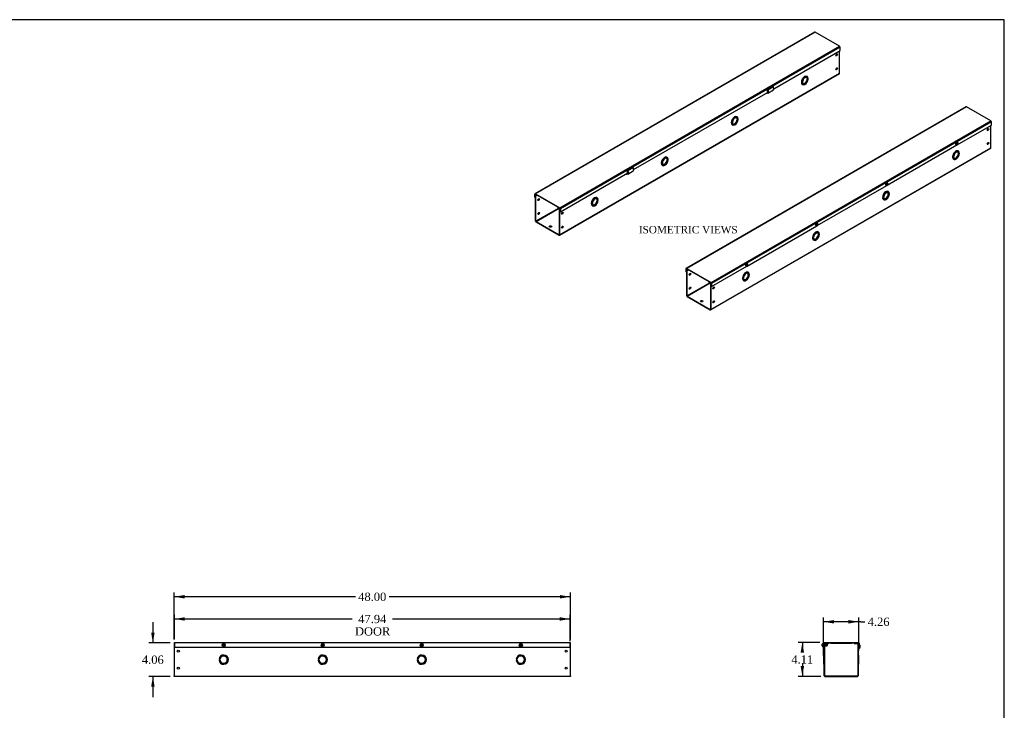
# Model space of a CAD drawing. Header units: inches. Extents: x 1 to 240, y -1 to 159.
# Tile 4 of 4: x 120 to 240, y 76 to 159. Entities that reach past the tile are written whole.
import ezdxf
from ezdxf.enums import TextEntityAlignment as Align
from ezdxf.lldxf.tags import DXFTag

# ---------------------------------------------------------------- set-up
doc = ezdxf.new("R2010")
doc.units = ezdxf.units.IN
doc.header["$MEASUREMENT"] = 0
for name, color, linetype in [('COM55542-14', 7, 'Continuous'), ('COM55543-14', 7, 'Continuous'), ('Default', 7, 'Continuous'), ('QLB20316', 7, 'Continuous'), ('SCS19495', 7, 'Continuous')]:
    doc.layers.add(name, color=color, linetype=linetype)
doc.styles.add('SEACAD_Times_New_Roman', font='times.ttf')
tags = doc.linetypes.add('HIDDEN2', pattern=[0.1875, 0.125, -0.0625]).pattern_tags.tags
tags[6:7] = [DXFTag(74, 4), DXFTag(75, 0), DXFTag(340, '0'), DXFTag(46, 0.0), DXFTag(50, 0.0), DXFTag(44, 0.0), DXFTag(45, 0.0)]
tags[4:5] = [DXFTag(74, 4), DXFTag(75, 0), DXFTag(340, '0'), DXFTag(46, 0.0), DXFTag(50, 0.0), DXFTag(44, 0.0), DXFTag(45, 0.0)]
doc.dimstyles.new('HAMMOND_(STH_-_240x160)', dxfattribs={"dimtxt": 1, "dimasz": 1.25, "dimexe": 0.5, "dimexo": 0.5, "dimgap": 0.25, "dimtad": 0, "dimtih": 1, "dimtoh": 1, "dimzin": 0, "dimdsep": 46, "dimtxsty": 'SEACAD_Times_New_Roman', "dimblk1": '_SE_FILLED', "dimblk2": '_SE_FILLED', "dimsah": 1, "dimcen": 0.5, "dimadec": 0, "dimazin": 0, "dimtfac": 0.8, "dimtofl": 0, "dimtmove": 1, "dimatfit": 3, "dimfxl": 1, "dimtolj": 1, "dimtzin": 0, "dimarcsym": 0})

# ---------------------------------------------------------------- blocks, each defined once
blk = doc.blocks.new('SE2')
at = {"layer": 'COM55542-14', "color": 7, "linetype": 'Continuous'}
for p, q in [((138.98, 83.7), (139.01, 83.7)), ((138.98, 83.7), (138.98, 83.61)), ((138.98, 83.61), (138.98, 79.73)), ((186.95, 83.7), (186.98, 83.7)), ((186.98, 83.61), (186.98, 83.7)), ((186.98, 79.73), (186.98, 83.61)), ((144.55, 81.72), (144.42, 81.72)), ((144.42, 81.62), (144.55, 81.62)), ((156.55, 81.72), (156.42, 81.72)), ((156.42, 81.62), (156.55, 81.62)), ((168.55, 81.72), (168.42, 81.72)), ((168.42, 81.62), (168.55, 81.62)), ((180.55, 81.72), (180.42, 81.72)), ((180.42, 81.62), (180.55, 81.62)), ((138.98, 79.64), (138.98, 79.73)), ((186.98, 79.64), (138.98, 79.64)), ((186.98, 79.73), (186.98, 79.64))]:
    blk.add_line(p, q, dxfattribs=at)
for centre in [(139.48, 82.7), (186.48, 82.7), (139.48, 80.64), (186.48, 80.64)]:
    blk.add_circle(centre, 0.133, dxfattribs=at)
for centre, radius, start, end in [((144.98, 81.67), 0.562, 185.0997, 174.9003), ((144.98, 81.67), 0.437, 186.5624, 173.4376), ((156.98, 81.67), 0.562, 185.0997, 174.9003), ((156.98, 81.67), 0.437, 186.5624, 173.4376), ((168.98, 81.67), 0.562, 185.0997, 174.9003), ((168.98, 81.67), 0.437, 186.5624, 173.4376), ((180.98, 81.67), 0.562, 185.0997, 174.9003), ((180.98, 81.67), 0.437, 186.5624, 173.4376)]:
    blk.add_arc(centre, radius, start, end, dxfattribs=at)
at = {"layer": 'COM55543-14', "color": 7, "linetype": 'Continuous'}
for p, q in [((139.01, 83.75), (186.95, 83.75)), ((139.01, 83.67), (139.01, 83.75)), ((139.01, 83.67), (139.01, 83.19)), ((186.95, 83.75), (186.95, 83.67)), ((186.95, 83.19), (186.95, 83.67)), ((139.01, 83.19), (186.95, 83.19))]:
    blk.add_line(p, q, dxfattribs=at)
at = {"layer": 'SCS19495', "color": 7, "linetype": 'Continuous'}
for p, q in [((145.01, 83.54), (144.95, 83.54)), ((144.95, 83.54), (144.95, 83.47)), ((145.01, 83.47), (145.01, 83.54)), ((157.01, 83.54), (156.95, 83.54)), ((156.95, 83.54), (156.95, 83.47)), ((157.01, 83.47), (157.01, 83.54)), ((169.01, 83.54), (168.95, 83.54)), ((168.95, 83.54), (168.95, 83.47)), ((169.01, 83.47), (169.01, 83.54)), ((181.01, 83.54), (180.95, 83.54)), ((180.95, 83.54), (180.95, 83.47)), ((181.01, 83.47), (181.01, 83.54)), ((144.95, 83.47), (144.89, 83.47)), ((144.89, 83.47), (144.89, 83.41)), ((144.89, 83.41), (144.95, 83.41)), ((144.95, 83.41), (144.95, 83.35)), ((144.95, 83.35), (145.01, 83.35)), ((145.08, 83.47), (145.01, 83.47)), ((145.01, 83.35), (145.01, 83.41)), ((145.01, 83.41), (145.08, 83.41)), ((145.08, 83.41), (145.08, 83.47)), ((156.95, 83.47), (156.89, 83.47)), ((156.89, 83.47), (156.89, 83.41)), ((156.89, 83.41), (156.95, 83.41)), ((156.95, 83.41), (156.95, 83.35)), ((156.95, 83.35), (157.01, 83.35)), ((157.08, 83.47), (157.01, 83.47)), ((157.01, 83.35), (157.01, 83.41)), ((157.01, 83.41), (157.08, 83.41)), ((157.08, 83.41), (157.08, 83.47)), ((168.95, 83.47), (168.89, 83.47)), ((168.89, 83.47), (168.89, 83.41)), ((168.89, 83.41), (168.95, 83.41)), ((168.95, 83.41), (168.95, 83.35)), ((168.95, 83.35), (169.01, 83.35)), ((169.08, 83.47), (169.01, 83.47)), ((169.01, 83.35), (169.01, 83.41)), ((169.01, 83.41), (169.08, 83.41)), ((169.08, 83.41), (169.08, 83.47)), ((180.95, 83.47), (180.89, 83.47)), ((180.89, 83.47), (180.89, 83.41)), ((180.89, 83.41), (180.95, 83.41)), ((180.95, 83.41), (180.95, 83.35)), ((180.95, 83.35), (181.01, 83.35)), ((181.08, 83.47), (181.01, 83.47)), ((181.01, 83.35), (181.01, 83.41)), ((181.01, 83.41), (181.08, 83.41)), ((181.08, 83.41), (181.08, 83.47))]:
    blk.add_line(p, q, dxfattribs=at)
for centre in [(144.98, 83.44), (156.98, 83.44), (168.98, 83.44), (180.98, 83.44)]:
    blk.add_circle(centre, 0.184, dxfattribs=at)
blk = doc.blocks.new('SE5')
at = {"layer": 'COM55542-14', "color": 7, "linetype": 'Continuous'}
for p, q in [((237.93, 143.67), (237.93, 146.4)), ((203.97, 124.04), (237.91, 143.64)), ((203.99, 124.08), (237.93, 143.67)), ((234.02, 143.27), (233.97, 143.3)), ((233.34, 142.59), (233.29, 142.62)), ((233.29, 142.54), (233.38, 142.59)), ((233.34, 142.51), (233.29, 142.54)), ((233.43, 142.65), (233.34, 142.59)), ((233.34, 142.51), (233.43, 142.56)), ((233.43, 142.56), (233.38, 142.59)), ((233.41, 142.32), (233.46, 142.29)), ((225.54, 138.37), (225.49, 138.4)), ((224.86, 137.69), (224.81, 137.72)), ((224.81, 137.64), (224.9, 137.69)), ((224.86, 137.61), (224.81, 137.64)), ((224.95, 137.75), (224.86, 137.69)), ((224.86, 137.61), (224.95, 137.66)), ((224.95, 137.66), (224.9, 137.69)), ((224.92, 137.42), (224.97, 137.4)), ((216.37, 132.8), (216.32, 132.83)), ((216.32, 132.74), (216.41, 132.79)), ((216.37, 132.71), (216.32, 132.74)), ((216.46, 132.85), (216.37, 132.8)), ((216.37, 132.71), (216.46, 132.77)), ((216.46, 132.77), (216.41, 132.79)), ((216.44, 132.53), (216.49, 132.5)), ((217.05, 133.47), (217, 133.5)), ((201.08, 125.76), (201.08, 128.93)), ((201.14, 128.99), (201.1, 128.97)), ((201.12, 128.91), (201.14, 128.92)), ((201.12, 125.73), (201.12, 128.91)), ((201.17, 128.98), (201.14, 128.97)), ((201.14, 128.97), (201.26, 128.9)), ((201.14, 128.92), (201.26, 128.85)), ((201.26, 128.9), (201.28, 128.91)), ((201.26, 128.85), (201.26, 128.9)), ((201.26, 128.85), (201.32, 128.89)), ((207.89, 127.9), (207.84, 127.93)), ((207.84, 127.84), (207.93, 127.9)), ((207.89, 127.82), (207.84, 127.84)), ((207.98, 127.95), (207.89, 127.9)), ((207.89, 127.82), (207.98, 127.87)), ((207.98, 127.87), (207.93, 127.9)), ((208.57, 128.57), (208.52, 128.6)), ((203.89, 127.33), (201.12, 125.73)), ((201.14, 125.7), (203.93, 127.31)), ((203.84, 127.44), (203.81, 127.42)), ((203.81, 127.42), (203.93, 127.36)), ((203.81, 127.38), (203.81, 127.42)), ((203.81, 127.38), (203.93, 127.31)), ((203.93, 127.36), (203.95, 127.37)), ((203.95, 127.27), (203.95, 124.1)), ((204.06, 127.29), (203.99, 127.25)), ((203.99, 127.25), (203.99, 124.08)), ((207.95, 127.63), (208, 127.6)), ((201.14, 125.7), (203.93, 124.09)), ((201.14, 125.65), (203.93, 124.04)), ((203.95, 124.1), (203.93, 124.09))]:
    blk.add_line(p, q, dxfattribs=at)
for centre, major_axis in [((237.58, 145.9), (0.066, 0.115)), ((237.58, 144.22), (0.066, 0.115)), ((201.48, 128.36), (-0.067, -0.115)), ((201.48, 126.69), (-0.066, -0.115)), ((204.34, 126.71), (0.066, 0.115)), ((202.89, 125.1), (0.156, 0)), ((204.34, 125.03), (0.066, 0.115))]:
    blk.add_ellipse(centre, major_axis=major_axis, ratio=0.57735, dxfattribs=at)
for centre, major_axis, start_param, end_param in [((237.54, 145.92), (0.066, 0.115), 3.44948, 5.975298), ((233.69, 142.81), (0.281, 0.487), 0, 2.267188), ((233.74, 142.78), (0.281, 0.487), 2.445201, 8.550373), ((233.74, 142.78), (0.219, 0.379), 2.47073, 8.524844), ((233.69, 142.81), (0.219, 0.379), 3.258226, 6.166551), ((237.54, 144.24), (0.066, 0.115), 3.44948, 5.975298), ((237.87, 143.71), (-0.043, 0.0745), 3.141593, 3.926991), ((233.69, 142.81), (0.281, 0.487), 2.445201, 3.141593), ((225.2, 137.91), (0.281, 0.487), 0, 2.267188), ((225.26, 137.88), (0.281, 0.487), 2.445201, 8.550373), ((225.2, 137.91), (0.281, 0.487), 2.445201, 3.141593), ((225.26, 137.88), (0.219, 0.379), 2.47073, 8.524844), ((225.2, 137.91), (0.219, 0.379), 3.258226, 6.166551), ((216.72, 133.01), (0.281, 0.487), 0, 2.267188), ((216.72, 133.01), (0.281, 0.487), 2.445201, 3.141593), ((216.77, 132.98), (0.281, 0.487), 2.445201, 8.550373), ((216.77, 132.98), (0.219, 0.379), 2.47073, 8.524844), ((216.72, 133.01), (0.219, 0.379), 3.258226, 6.166551), ((201.14, 128.9), (0.043, -0.0745), 2.356194, 3.926991), ((201.14, 128.9), (0.0145, -0.0251), 2.356194, 3.926991), ((201.44, 128.39), (-0.067, -0.115), 0.307887, 2.833706), ((208.23, 128.11), (0.281, 0.487), 0, 2.267188), ((208.23, 128.11), (0.281, 0.487), 2.445201, 3.141593), ((208.28, 128.08), (0.281, 0.487), 2.445201, 8.550373), ((208.28, 128.08), (0.219, 0.379), 2.47073, 8.524844), ((208.23, 128.11), (0.219, 0.379), 3.258226, 6.166551), ((201.44, 126.71), (-0.066, -0.115), 0.307887, 2.833706), ((203.93, 127.29), (-0.043, 0.0745), 3.926991, 5.497787), ((203.93, 127.29), (-0.0145, 0.0251), 3.926991, 5.497787), ((204.3, 126.73), (0.066, 0.115), 3.44948, 5.975298), ((201.14, 125.72), (-0.043, 0.0745), 0.785398, 2.356194), ((201.14, 125.72), (-0.0145, 0.0251), 0.785398, 2.356194), ((202.89, 125.05), (0.156, 0), 0.260902, 2.88069), ((203.93, 124.11), (-0.0145, 0.0251), 2.356194, 3.926991), ((203.93, 124.11), (-0.043, 0.0745), 2.356194, 3.926991), ((204.3, 125.05), (0.066, 0.115), 3.44948, 5.975298)]:
    blk.add_ellipse(centre, major_axis=major_axis, ratio=0.57735, start_param=start_param, end_param=end_param, dxfattribs=at)
at = {"layer": 'COM55543-14', "color": 7, "linetype": 'Continuous'}
for p, q in [((234.93, 148.65), (201.03, 129.08)), ((234.97, 148.65), (201.08, 129.08)), ((237.94, 146.93), (234.97, 148.65)), ((204.04, 127.36), (237.94, 146.93)), ((238, 146.83), (204.1, 127.26)), ((238, 146.44), (238, 146.83)), ((233.86, 144.05), (238, 146.44)), ((225.38, 139.15), (233.82, 144.03)), ((216.89, 134.25), (225.33, 139.13)), ((208.4, 129.35), (216.85, 134.23)), ((201.02, 128.65), (201.02, 129.04)), ((201.06, 129.02), (201.08, 129.03)), ((201.06, 128.63), (201.06, 129.02)), ((201.08, 129.08), (204.04, 127.36)), ((201.08, 129.03), (204.04, 127.32)), ((204.1, 126.87), (208.36, 129.33)), ((201.02, 128.65), (201.06, 128.63)), ((201.08, 128.64), (201.06, 128.63)), ((204.06, 127.28), (204.06, 126.89)), ((204.1, 126.87), (204.06, 126.89)), ((204.1, 127.26), (204.1, 126.87))]:
    blk.add_line(p, q, dxfattribs=at)
for centre, major_axis, start_param, end_param in [((234.97, 148.58), (0.043, -0.0745), 2.356194, 3.141593), ((237.94, 146.86), (-0.043, 0.0745), 3.926991, 5.497787), ((201.08, 129.01), (0.043, -0.0745), 2.356194, 3.926991), ((201.08, 129.01), (0.0145, -0.0251), 2.356194, 3.926991), ((204.04, 127.29), (0.043, -0.0745), 0.785398, 2.356194), ((204.04, 127.29), (0.0145, -0.0251), 0.785398, 2.356194)]:
    blk.add_ellipse(centre, major_axis=major_axis, ratio=0.57735, start_param=start_param, end_param=end_param, dxfattribs=at)
at = {"layer": 'SCS19495', "color": 7, "linetype": 'Continuous'}
for p, q in [((233.9, 144.35), (233.89, 144.35)), ((233.71, 144.04), (233.71, 144.03)), ((233.83, 144.18), (233.79, 144.15)), ((233.79, 144.15), (233.79, 144.1)), ((233.79, 144.15), (233.83, 144.13)), ((233.79, 144.1), (233.83, 144.13)), ((233.88, 144.25), (233.83, 144.23)), ((233.83, 144.23), (233.83, 144.18)), ((233.83, 144.22), (233.88, 144.2)), ((233.83, 144.18), (233.87, 144.2)), ((233.88, 144.15), (233.83, 144.18)), ((233.83, 144.13), (233.83, 144.17)), ((233.83, 144.13), (233.83, 144.07)), ((233.83, 144.12), (233.88, 144.1)), ((233.83, 144.07), (233.88, 144.1)), ((233.88, 144.2), (233.88, 144.25)), ((233.92, 144.23), (233.88, 144.2)), ((233.88, 144.2), (233.92, 144.18)), ((233.88, 144.15), (233.92, 144.18)), ((233.88, 144.1), (233.88, 144.15)), ((233.92, 144.18), (233.92, 144.23)), ((225.22, 139.14), (225.23, 139.13)), ((225.35, 139.28), (225.3, 139.25)), ((225.3, 139.25), (225.3, 139.2)), ((225.3, 139.2), (225.35, 139.23)), ((225.31, 139.25), (225.35, 139.23)), ((225.39, 139.35), (225.35, 139.33)), ((225.35, 139.33), (225.35, 139.28)), ((225.35, 139.33), (225.39, 139.3)), ((225.35, 139.28), (225.39, 139.3)), ((225.39, 139.25), (225.35, 139.28)), ((225.35, 139.23), (225.35, 139.27)), ((225.35, 139.23), (225.35, 139.18)), ((225.35, 139.22), (225.39, 139.2)), ((225.35, 139.18), (225.39, 139.2)), ((225.39, 139.3), (225.39, 139.35)), ((225.44, 139.33), (225.39, 139.3)), ((225.39, 139.3), (225.44, 139.28)), ((225.39, 139.25), (225.44, 139.28)), ((225.39, 139.2), (225.39, 139.25)), ((225.41, 139.45), (225.41, 139.46)), ((225.44, 139.28), (225.44, 139.33)), ((216.74, 134.24), (216.74, 134.23)), ((216.86, 134.38), (216.82, 134.35)), ((216.82, 134.35), (216.82, 134.3)), ((216.82, 134.35), (216.86, 134.33)), ((216.82, 134.3), (216.86, 134.33)), ((216.91, 134.45), (216.86, 134.43)), ((216.86, 134.43), (216.86, 134.38)), ((216.86, 134.43), (216.91, 134.4)), ((216.86, 134.38), (216.9, 134.4)), ((216.86, 134.33), (216.86, 134.38)), ((216.91, 134.35), (216.86, 134.38)), ((216.86, 134.33), (216.91, 134.3)), ((216.86, 134.33), (216.86, 134.28)), ((216.86, 134.28), (216.91, 134.3)), ((216.91, 134.4), (216.91, 134.45)), ((216.95, 134.43), (216.91, 134.4)), ((216.91, 134.4), (216.95, 134.38)), ((216.91, 134.35), (216.95, 134.38)), ((216.91, 134.3), (216.91, 134.35)), ((216.93, 134.55), (216.92, 134.56)), ((216.95, 134.38), (216.95, 134.43)), ((208.25, 129.34), (208.26, 129.34)), ((208.38, 129.48), (208.33, 129.45)), ((208.33, 129.45), (208.33, 129.4)), ((208.33, 129.4), (208.38, 129.43)), ((208.34, 129.45), (208.38, 129.43)), ((208.42, 129.56), (208.38, 129.53)), ((208.38, 129.53), (208.38, 129.48)), ((208.38, 129.53), (208.42, 129.5)), ((208.38, 129.48), (208.42, 129.51)), ((208.38, 129.43), (208.38, 129.48)), ((208.42, 129.45), (208.38, 129.48)), ((208.38, 129.43), (208.42, 129.4)), ((208.38, 129.43), (208.38, 129.38)), ((208.38, 129.38), (208.42, 129.4)), ((208.42, 129.5), (208.42, 129.56)), ((208.47, 129.53), (208.42, 129.5)), ((208.42, 129.5), (208.47, 129.48)), ((208.42, 129.45), (208.47, 129.48)), ((208.42, 129.4), (208.42, 129.45)), ((208.44, 129.65), (208.44, 129.66)), ((208.47, 129.48), (208.47, 129.53))]:
    blk.add_line(p, q, dxfattribs=at)
for centre, start_param, end_param in [((233.8, 144.2), 3.141593, 6.283185), ((233.81, 144.19), 3.141919, 6.283185), ((233.81, 144.19), 0, 0.000409), ((225.31, 139.3), 3.141593, 6.283185), ((225.32, 139.29), 3.141919, 6.283185), ((225.32, 139.29), 0, 0.000409), ((216.83, 134.4), 3.141593, 6.283185), ((216.84, 134.39), 3.141919, 6.283185), ((216.84, 134.39), 0, 0.000409), ((208.34, 129.5), 3.141593, 6.283185), ((208.35, 129.49), 3.141919, 6.283185), ((208.35, 129.49), 0, 0.000409)]:
    blk.add_ellipse(centre, major_axis=(-0.092, -0.159), ratio=0.57735, start_param=start_param, end_param=end_param, dxfattribs=at)
for centre, major_axis in [((233.86, 144.16), (-0.0568, -0.0983)), ((225.37, 139.26), (-0.0567, -0.0983)), ((216.89, 134.37), (-0.0567, -0.0983)), ((208.4, 129.47), (-0.0567, -0.0983))]:
    blk.add_ellipse(centre, major_axis=major_axis, ratio=0.57735, dxfattribs=at)
for points, knots in [([(233.89, 144.35), (233.88, 144.36), (233.87, 144.37), (233.84, 144.37), (233.81, 144.36), (233.78, 144.35), (233.75, 144.32), (233.72, 144.29), (233.7, 144.26), (233.68, 144.22), (233.66, 144.18), (233.66, 144.14), (233.66, 144.1), (233.67, 144.07), (233.69, 144.05), (233.7, 144.04), (233.71, 144.04)], [0, 0, 0, 0, 0.054443, 0.122405, 0.19191, 0.265561, 0.342326, 0.419695, 0.496819, 0.573929, 0.65141, 0.729705, 0.809267, 0.8801, 0.947068, 1, 1, 1, 1]), ([(233.71, 144.03), (233.72, 144.03), (233.73, 144.03), (233.75, 144.02), (233.78, 144.02), (233.81, 144.02), (233.83, 144.03), (233.84, 144.04)], [0, 0, 0, 0, 0.038121, 0.285534, 0.523883, 0.766116, 1, 1, 1, 1]), ([(233.84, 144.04), (233.85, 144.04), (233.87, 144.05), (233.89, 144.08), (233.92, 144.11), (233.94, 144.15), (233.95, 144.19), (233.96, 144.23), (233.95, 144.27), (233.94, 144.3), (233.93, 144.33), (233.91, 144.35), (233.9, 144.35), (233.9, 144.35)], [0, 0, 0, 0, 0.064289, 0.172625, 0.281295, 0.390343, 0.501033, 0.615097, 0.717615, 0.812935, 0.903381, 0.991953, 1, 1, 1, 1]), ([(225.41, 139.45), (225.4, 139.46), (225.38, 139.47), (225.36, 139.47), (225.33, 139.46), (225.3, 139.45), (225.26, 139.42), (225.24, 139.39), (225.21, 139.36), (225.19, 139.32), (225.18, 139.28), (225.17, 139.24), (225.18, 139.2), (225.19, 139.17), (225.2, 139.15), (225.22, 139.14), (225.22, 139.14)], [0, 0, 0, 0, 0.054443, 0.122405, 0.19191, 0.265561, 0.342326, 0.419695, 0.496819, 0.573929, 0.65141, 0.729705, 0.809267, 0.8801, 0.947068, 1, 1, 1, 1]), ([(225.23, 139.13), (225.23, 139.13), (225.24, 139.13), (225.26, 139.12), (225.3, 139.12), (225.33, 139.13), (225.35, 139.13), (225.36, 139.14)], [0, 0, 0, 0, 0.038121, 0.285534, 0.523883, 0.766116, 1, 1, 1, 1]), ([(225.36, 139.14), (225.36, 139.14), (225.38, 139.15), (225.41, 139.18), (225.43, 139.21), (225.45, 139.25), (225.47, 139.29), (225.47, 139.33), (225.47, 139.37), (225.46, 139.4), (225.44, 139.43), (225.42, 139.45), (225.41, 139.45), (225.41, 139.45)], [0, 0, 0, 0, 0.064289, 0.172625, 0.281295, 0.390343, 0.501033, 0.615097, 0.717615, 0.812935, 0.903381, 0.991953, 1, 1, 1, 1]), ([(216.92, 134.56), (216.91, 134.56), (216.9, 134.57), (216.87, 134.57), (216.84, 134.56), (216.81, 134.55), (216.78, 134.53), (216.75, 134.49), (216.73, 134.46), (216.71, 134.42), (216.69, 134.38), (216.69, 134.34), (216.69, 134.3), (216.7, 134.27), (216.72, 134.25), (216.73, 134.24), (216.74, 134.24)], [0, 0, 0, 0, 0.054443, 0.122405, 0.19191, 0.265561, 0.342326, 0.419695, 0.496819, 0.573929, 0.65141, 0.729705, 0.809267, 0.8801, 0.947068, 1, 1, 1, 1]), ([(216.74, 134.24), (216.75, 134.23), (216.76, 134.23), (216.78, 134.22), (216.81, 134.22), (216.84, 134.23), (216.86, 134.24), (216.87, 134.24)], [0, 0, 0, 0, 0.038121, 0.285534, 0.523883, 0.766116, 1, 1, 1, 1]), ([(216.87, 134.24), (216.88, 134.25), (216.89, 134.26), (216.92, 134.28), (216.95, 134.31), (216.97, 134.35), (216.98, 134.39), (216.99, 134.44), (216.98, 134.47), (216.97, 134.51), (216.96, 134.53), (216.94, 134.55), (216.93, 134.55), (216.93, 134.55)], [0, 0, 0, 0, 0.064289, 0.172625, 0.281295, 0.390343, 0.501033, 0.615097, 0.717615, 0.812935, 0.903381, 0.991953, 1, 1, 1, 1]), ([(208.44, 129.66), (208.43, 129.66), (208.41, 129.67), (208.39, 129.67), (208.36, 129.66), (208.33, 129.65), (208.29, 129.63), (208.27, 129.6), (208.24, 129.56), (208.22, 129.52), (208.21, 129.48), (208.2, 129.44), (208.21, 129.41), (208.22, 129.38), (208.23, 129.35), (208.25, 129.34), (208.25, 129.34)], [0, 0, 0, 0, 0.054443, 0.122405, 0.19191, 0.265561, 0.342326, 0.419695, 0.496819, 0.573929, 0.65141, 0.729705, 0.809267, 0.8801, 0.947068, 1, 1, 1, 1]), ([(208.26, 129.34), (208.26, 129.34), (208.27, 129.33), (208.29, 129.32), (208.33, 129.32), (208.36, 129.33), (208.38, 129.34), (208.39, 129.34)], [0, 0, 0, 0, 0.038121, 0.285534, 0.523883, 0.766116, 1, 1, 1, 1]), ([(208.39, 129.34), (208.39, 129.35), (208.41, 129.36), (208.44, 129.38), (208.46, 129.42), (208.48, 129.45), (208.5, 129.5), (208.5, 129.54), (208.5, 129.57), (208.49, 129.61), (208.47, 129.63), (208.45, 129.65), (208.44, 129.65), (208.44, 129.65)], [0, 0, 0, 0, 0.064289, 0.172625, 0.281295, 0.390343, 0.501033, 0.615097, 0.717615, 0.812935, 0.903381, 0.991953, 1, 1, 1, 1])]:
    blk.add_open_spline(points, degree=3, knots=knots, dxfattribs=at)
blk = doc.blocks.new('SE6')
at = {"layer": 'COM55542-14', "color": 7, "linetype": 'Continuous'}
for p, q in [((219.61, 152.72), (219.61, 155.45)), ((185.67, 133.12), (219.61, 152.72)), ((185.65, 133.08), (219.59, 152.68)), ((215.7, 152.31), (215.65, 152.34)), ((215.72, 152.04), (215.67, 152.07)), ((215.67, 151.99), (215.76, 152.04)), ((215.72, 151.96), (215.67, 151.99)), ((215.81, 152.09), (215.72, 152.04)), ((215.72, 151.96), (215.81, 152.01)), ((215.81, 152.01), (215.76, 152.04)), ((210.77, 150.27), (210.77, 150.35)), ((210.78, 150.34), (210.93, 150.43)), ((210.78, 150.34), (210.81, 150.34)), ((210.79, 150.29), (210.78, 150.34)), ((210.81, 150.34), (210.92, 150.4)), ((210.83, 150.28), (210.81, 150.34)), ((210.88, 150.65), (210.91, 150.68)), ((211.53, 151.03), (210.91, 150.68)), ((210.91, 150.3), (211.58, 150.69)), ((211.41, 151.02), (211.42, 150.97)), ((211.45, 151.04), (211.45, 150.99)), ((215.08, 151.37), (215.14, 151.34)), ((210.8, 150.29), (210.77, 150.27)), ((210.77, 150.27), (210.77, 150.27)), ((210.77, 150.27), (210.77, 150.27)), ((210.79, 150.29), (210.83, 150.28)), ((207.21, 147.41), (207.16, 147.44)), ((207.24, 147.14), (207.19, 147.17)), ((207.19, 147.09), (207.28, 147.14)), ((207.24, 147.06), (207.19, 147.09)), ((207.33, 147.2), (207.24, 147.14)), ((207.24, 147.06), (207.33, 147.11)), ((207.33, 147.11), (207.28, 147.14)), ((206.6, 146.47), (206.65, 146.44)), ((198.73, 142.51), (198.68, 142.54)), ((198.75, 142.25), (198.7, 142.27)), ((198.7, 142.19), (198.79, 142.24)), ((198.75, 142.16), (198.7, 142.19)), ((198.84, 142.3), (198.75, 142.25)), ((198.75, 142.16), (198.84, 142.21)), ((198.84, 142.21), (198.79, 142.24)), ((193.91, 140.85), (193.94, 140.88)), ((193.93, 140.5), (194.61, 140.89)), ((194.56, 141.24), (193.94, 140.88)), ((194.44, 141.22), (194.44, 141.17)), ((194.48, 141.24), (194.48, 141.19)), ((198.11, 141.57), (198.16, 141.54)), ((193.8, 140.47), (193.8, 140.55)), ((193.83, 140.49), (193.8, 140.47)), ((193.8, 140.47), (193.8, 140.48)), ((193.8, 140.47), (193.8, 140.47)), ((193.81, 140.54), (193.96, 140.63)), ((193.81, 140.54), (193.84, 140.54)), ((193.82, 140.49), (193.81, 140.54)), ((193.82, 140.49), (193.86, 140.49)), ((193.84, 140.54), (193.95, 140.6)), ((193.86, 140.49), (193.84, 140.54)), ((182.76, 134.8), (182.76, 137.97)), ((182.82, 138.04), (182.78, 138.01)), ((182.8, 137.95), (182.82, 137.96)), ((182.8, 134.78), (182.8, 137.95)), ((182.84, 138.02), (182.82, 138.01)), ((182.82, 138.01), (182.93, 137.94)), ((182.82, 137.96), (182.93, 137.89)), ((182.93, 137.94), (182.96, 137.95)), ((182.93, 137.89), (182.93, 137.94)), ((182.93, 137.89), (183, 137.93)), ((190.24, 137.61), (190.19, 137.64)), ((190.27, 137.35), (190.22, 137.38)), ((190.22, 137.29), (190.31, 137.35)), ((190.27, 137.26), (190.22, 137.29)), ((190.36, 137.4), (190.27, 137.35)), ((190.27, 137.26), (190.36, 137.32)), ((190.36, 137.32), (190.31, 137.35)), ((185.57, 136.38), (182.8, 134.78)), ((182.82, 134.74), (185.61, 136.35)), ((185.51, 136.48), (185.49, 136.47)), ((185.49, 136.47), (185.61, 136.4)), ((185.49, 136.42), (185.49, 136.47)), ((185.49, 136.42), (185.61, 136.35)), ((185.61, 136.4), (185.63, 136.41)), ((185.63, 136.32), (185.63, 133.14)), ((185.74, 136.33), (185.67, 136.29)), ((185.67, 136.29), (185.67, 133.12)), ((189.63, 136.67), (189.68, 136.64)), ((182.82, 134.74), (185.61, 133.13)), ((182.82, 134.7), (185.61, 133.09)), ((185.63, 133.14), (185.61, 133.13))]:
    blk.add_line(p, q, dxfattribs=at)
for centre, major_axis in [((219.25, 154.94), (-0.066, -0.115)), ((219.25, 153.26), (-0.066, -0.115)), ((183.15, 137.41), (0.066, 0.115)), ((183.15, 135.73), (0.066, 0.115)), ((186.02, 135.75), (-0.067, -0.115)), ((184.57, 134.14), (-0.156, 0)), ((186.02, 134.07), (-0.066, -0.115))]:
    blk.add_ellipse(centre, major_axis=major_axis, ratio=0.57735, dxfattribs=at)
for centre, major_axis, start_param, end_param in [((219.21, 154.96), (-0.066, -0.115), 0.307887, 2.833706), ((219.21, 153.28), (-0.066, -0.115), 0.307887, 2.833706), ((219.55, 152.75), (-0.043, 0.0745), 3.141593, 3.926991), ((215.37, 151.85), (-0.281, -0.487), 3.141593, 6.283185), ((215.42, 151.82), (-0.281, -0.487), 2.445201, 8.550373), ((215.42, 151.82), (-0.219, -0.379), 2.47073, 8.524844), ((215.37, 151.85), (-0.219, -0.379), 0.116634, 2.241659), ((215.37, 151.85), (-0.219, -0.379), 2.47073, 3.024959), ((206.88, 146.96), (-0.281, -0.487), 3.141593, 6.283185), ((206.93, 146.93), (-0.281, -0.487), 2.445201, 8.550373), ((206.93, 146.93), (-0.219, -0.379), 2.47073, 8.524844), ((206.88, 146.96), (-0.219, -0.379), 0.116634, 2.241659), ((206.88, 146.96), (-0.219, -0.379), 2.47073, 3.024959), ((198.4, 142.06), (-0.281, -0.487), 3.141593, 6.283185), ((198.45, 142.03), (-0.281, -0.487), 2.445201, 8.550373), ((198.45, 142.03), (-0.219, -0.379), 2.47073, 8.524844), ((198.4, 142.06), (-0.219, -0.379), 0.116634, 2.241659), ((198.4, 142.06), (-0.219, -0.379), 2.47073, 3.024959), ((182.82, 137.94), (0.043, -0.0745), 2.356194, 3.926991), ((182.82, 137.94), (0.0145, -0.0251), 2.356194, 3.926991), ((183.11, 137.43), (0.066, 0.115), 3.44948, 5.975298), ((189.91, 137.16), (-0.281, -0.487), 3.141593, 6.283185), ((189.96, 137.13), (-0.281, -0.487), 2.445201, 8.550373), ((189.96, 137.13), (-0.219, -0.379), 2.47073, 8.524844), ((189.91, 137.16), (-0.219, -0.379), 0.116634, 2.241659), ((189.91, 137.16), (-0.219, -0.379), 2.47073, 3.024959), ((185.61, 136.33), (-0.043, 0.0745), 3.926991, 5.497787), ((185.61, 136.33), (-0.0145, 0.0251), 3.926991, 5.497787), ((183.11, 135.75), (0.066, 0.115), 3.44948, 5.975298), ((185.98, 135.77), (-0.066, -0.115), 0.307887, 2.833706), ((182.82, 134.77), (-0.043, 0.0745), 0.785398, 2.356194), ((182.82, 134.77), (-0.0145, 0.0251), 0.785398, 2.356194), ((184.57, 134.1), (-0.156, 0), 3.402495, 6.022283), ((185.98, 134.1), (-0.067, -0.115), 0.307887, 2.833706), ((185.61, 133.16), (-0.0145, 0.0251), 2.356194, 3.926991), ((185.61, 133.16), (-0.043, 0.0745), 2.356194, 3.926991)]:
    blk.add_ellipse(centre, major_axis=major_axis, ratio=0.57735, start_param=start_param, end_param=end_param, dxfattribs=at)
for points, knots in [([(210.88, 150.65), (210.89, 150.63), (210.9, 150.62), (210.92, 150.58), (210.92, 150.56), (210.93, 150.52), (210.93, 150.5), (210.94, 150.47), (210.93, 150.45), (210.93, 150.42), (210.92, 150.4), (210.91, 150.38), (210.9, 150.37), (210.88, 150.35), (210.87, 150.34), (210.84, 150.34), (210.83, 150.34), (210.81, 150.34)], [0, 0, 0, 0, 0.125, 0.125, 0.25, 0.25, 0.375, 0.375, 0.5, 0.5, 0.625, 0.625, 0.75, 0.75, 0.875, 0.875, 1, 1, 1, 1]), ([(210.91, 150.68), (210.93, 150.63), (210.95, 150.59), (210.98, 150.49), (210.98, 150.44), (210.96, 150.36), (210.95, 150.33), (210.9, 150.29), (210.86, 150.28), (210.83, 150.28)], [0, 0, 0, 0, 0.25, 0.25, 0.5, 0.5, 0.75, 0.75, 1, 1, 1, 1]), ([(211.58, 150.69), (211.58, 150.69), (211.59, 150.69), (211.61, 150.72), (211.62, 150.74), (211.63, 150.82), (211.62, 150.86), (211.59, 150.95), (211.56, 150.99), (211.53, 151.03)], [0.2006048, 0.2006048, 0.2006048, 0.2006048, 0.25, 0.25, 0.5, 0.5, 0.75, 0.75, 1, 1, 1, 1]), ([(210.77, 150.27), (210.77, 150.27), (210.77, 150.28), (210.78, 150.28), (210.78, 150.28), (210.78, 150.29), (210.78, 150.29), (210.79, 150.29), (210.79, 150.29), (210.79, 150.29)], [0, 0, 0, 0, 0.25, 0.25, 0.5, 0.5, 0.75, 0.75, 1, 1, 1, 1]), ([(193.91, 140.85), (193.92, 140.84), (193.93, 140.82), (193.95, 140.78), (193.95, 140.76), (193.96, 140.72), (193.96, 140.7), (193.97, 140.67), (193.96, 140.65), (193.96, 140.62), (193.95, 140.6), (193.94, 140.58), (193.93, 140.57), (193.91, 140.55), (193.9, 140.55), (193.87, 140.54), (193.86, 140.54), (193.84, 140.54)], [0, 0, 0, 0, 0.125, 0.125, 0.25, 0.25, 0.375, 0.375, 0.5, 0.5, 0.625, 0.625, 0.75, 0.75, 0.875, 0.875, 1, 1, 1, 1]), ([(193.94, 140.88), (193.96, 140.84), (193.98, 140.79), (194.01, 140.69), (194.01, 140.65), (193.99, 140.57), (193.98, 140.53), (193.93, 140.49), (193.89, 140.48), (193.86, 140.49)], [0, 0, 0, 0, 0.25, 0.25, 0.5, 0.5, 0.75, 0.75, 1, 1, 1, 1]), ([(194.61, 140.89), (194.61, 140.89), (194.62, 140.9), (194.64, 140.92), (194.65, 140.95), (194.66, 141.02), (194.65, 141.06), (194.61, 141.15), (194.59, 141.2), (194.56, 141.24)], [0.2006048, 0.2006048, 0.2006048, 0.2006048, 0.25, 0.25, 0.5, 0.5, 0.75, 0.75, 1, 1, 1, 1]), ([(193.8, 140.47), (193.8, 140.48), (193.8, 140.48), (193.81, 140.48), (193.81, 140.48), (193.81, 140.49), (193.81, 140.49), (193.81, 140.49), (193.82, 140.49), (193.82, 140.49)], [0, 0, 0, 0, 0.25, 0.25, 0.5, 0.5, 0.75, 0.75, 1, 1, 1, 1])]:
    blk.add_open_spline(points, degree=3, knots=knots, dxfattribs=at)
at = {"layer": 'COM55543-14', "color": 7, "linetype": 'Continuous'}
for p, q in [((216.61, 157.69), (182.71, 138.12)), ((216.65, 157.69), (182.75, 138.12)), ((219.61, 155.98), (216.65, 157.69)), ((185.72, 136.41), (219.61, 155.98)), ((219.67, 155.87), (185.78, 136.3)), ((211.62, 150.83), (219.67, 155.48)), ((219.67, 155.48), (219.67, 155.87)), ((194.65, 141.04), (210.93, 150.44)), ((210.86, 150.54), (210.92, 150.58)), ((210.86, 150.54), (210.9, 150.52)), ((211.52, 151.08), (210.9, 150.73)), ((210.9, 150.52), (210.93, 150.54)), ((193.89, 140.75), (193.95, 140.78)), ((194.55, 141.28), (193.93, 140.93)), ((185.78, 135.91), (193.96, 140.64)), ((193.89, 140.75), (193.93, 140.72)), ((193.93, 140.72), (193.96, 140.74)), ((182.69, 137.69), (182.69, 138.08)), ((182.69, 137.69), (182.73, 137.67)), ((182.73, 138.06), (182.75, 138.07)), ((182.73, 137.67), (182.73, 138.06)), ((182.76, 137.69), (182.73, 137.67)), ((182.75, 138.12), (185.72, 136.41)), ((182.75, 138.07), (185.72, 136.36)), ((185.74, 136.33), (185.74, 135.94)), ((185.78, 136.3), (185.78, 135.91)), ((185.78, 135.91), (185.74, 135.94))]:
    blk.add_line(p, q, dxfattribs=at)
for centre, major_axis, start_param, end_param in [((216.65, 157.62), (0.043, -0.0745), 2.356194, 3.141593), ((219.61, 155.91), (-0.043, 0.0745), 3.926991, 5.497787), ((210.9, 150.62), (0.063, 0.108), 0.785398, 3.926991), ((210.86, 150.65), (0.062, 0.108), 3.469899, 3.926991), ((211.52, 150.98), (-0.062, -0.108), 1.583836, 3.926991), ((211.48, 151), (-0.063, -0.108), 1.820682, 2.813286), ((193.93, 140.83), (0.062, 0.108), 0.785398, 3.926991), ((194.55, 141.18), (-0.063, -0.108), 1.583836, 3.926991), ((194.51, 141.21), (-0.063, -0.108), 1.820682, 2.813286), ((193.89, 140.85), (0.062, 0.108), 3.469899, 3.926991), ((182.75, 138.05), (0.043, -0.0745), 2.356194, 3.926991), ((182.75, 138.05), (0.0145, -0.0251), 2.356194, 3.926991), ((185.72, 136.34), (0.043, -0.0745), 0.785398, 2.356194), ((185.72, 136.34), (0.0145, -0.0251), 0.785398, 2.356194)]:
    blk.add_ellipse(centre, major_axis=major_axis, ratio=0.57735, start_param=start_param, end_param=end_param, dxfattribs=at)
blk = doc.blocks.new('SE7')
at = {"layer": 'COM55542-14', "color": 7, "linetype": 'Continuous'}
for p, q in [((217.74, 79.73), (217.74, 83.61)), ((217.8, 79.73), (217.8, 83.61)), ((217.83, 83.7), (217.99, 83.7)), ((217.83, 83.64), (217.99, 83.64)), ((217.99, 83.64), (217.99, 83.7)), ((217.99, 83.64), (218.24, 83.64)), ((218.24, 83.64), (218.24, 83.7)), ((221.36, 83.64), (221.36, 83.7)), ((221.36, 83.64), (221.61, 83.64)), ((221.61, 83.7), (221.77, 83.7)), ((221.61, 83.64), (221.61, 83.7)), ((221.61, 83.64), (221.77, 83.64)), ((221.8, 83.61), (221.8, 79.73)), ((221.86, 83.61), (221.86, 79.73)), ((221.86, 83.06), (221.9, 83.08)), ((221.87, 83), (221.86, 83.06)), ((221.87, 83), (221.92, 83.02)), ((221.92, 83.02), (221.9, 83.08)), ((221.98, 83.5), (221.99, 83.51)), ((217.67, 82.23), (217.67, 81.11)), ((217.74, 82.23), (217.67, 82.23)), ((221.93, 82.23), (221.86, 82.23)), ((221.93, 81.11), (221.93, 82.23)), ((217.67, 81.11), (217.74, 81.11)), ((221.86, 81.11), (221.93, 81.11)), ((217.83, 79.7), (221.77, 79.7)), ((217.83, 79.64), (221.77, 79.64))]:
    blk.add_line(p, q, dxfattribs=at)
for centre, radius, start, end in [((217.83, 83.61), 0.086, 90, 180), ((217.83, 83.61), 0.029, 90, 180), ((221.77, 83.61), 0.086, 0, 90), ((221.77, 83.61), 0.029, 0, 90), ((221.88, 82.98), 0.029, 110.0001, 179.9999), ((221.83, 83.28), 0.221, 290, 46.1348), ((221.83, 83.28), 0.278, 290, 54.602), ((217.83, 79.73), 0.086, 180, 270), ((217.83, 79.73), 0.029, 180, 270), ((221.77, 79.73), 0.086, 270, 0), ((221.77, 79.73), 0.029, 270, 0)]:
    blk.add_arc(centre, radius, start, end, dxfattribs=at)
at = {"layer": 'COM55543-14', "color": 7, "linetype": 'Continuous'}
for p, q in [((217.62, 83.19), (217.62, 83.67)), ((217.67, 83.19), (217.67, 83.67)), ((217.7, 83.75), (221.89, 83.75)), ((217.7, 83.7), (217.83, 83.7)), ((217.99, 83.7), (221.61, 83.7)), ((221.77, 83.7), (221.89, 83.7)), ((221.92, 83.67), (221.92, 83.19)), ((221.98, 83.67), (221.98, 83.19)), ((217.62, 83.19), (217.67, 83.19)), ((221.98, 83.19), (221.92, 83.19))]:
    blk.add_line(p, q, dxfattribs=at)
for centre, radius, start, end in [((217.7, 83.67), 0.086, 90, 180), ((217.7, 83.67), 0.029, 90, 180), ((221.89, 83.67), 0.086, 0, 90), ((221.89, 83.67), 0.029, 0, 90)]:
    blk.add_arc(centre, radius, start, end, dxfattribs=at)
at = {"layer": 'QLB20316', "color": 7, "linetype": 'Continuous'}
for p, q in [((218.55, 83.7), (218.55, 83.67)), ((218.55, 83.67), (218.92, 83.67)), ((218.92, 83.67), (220.67, 83.67)), ((220.67, 83.67), (221.05, 83.67)), ((221.05, 83.7), (221.05, 83.67))]:
    blk.add_line(p, q, dxfattribs=at)
at = {"layer": 'SCS19495', "color": 7, "linetype": 'Continuous'}
for p, q in [((217.51, 83.33), (217.51, 83.55)), ((217.59, 83.62), (217.58, 83.62)), ((217.74, 83.54), (217.67, 83.54)), ((218.09, 83.54), (217.8, 83.54)), ((218.09, 83.54), (218.09, 83.52)), ((218.12, 83.37), (218.12, 83.51)), ((217.58, 83.26), (217.59, 83.26)), ((217.67, 83.35), (217.74, 83.35)), ((217.8, 83.35), (218.09, 83.35)), ((218.09, 83.35), (218.09, 83.37))]:
    blk.add_line(p, q, dxfattribs=at)
at = {"layer": 'SCS19495', "color": 7, "linetype": 'HIDDEN2'}
for p, q in [((217.67, 83.52), (217.74, 83.52)), ((217.8, 83.52), (218.09, 83.52)), ((217.67, 83.37), (217.74, 83.37)), ((217.8, 83.37), (218.09, 83.37))]:
    blk.add_line(p, q, dxfattribs=at)
at = {"layer": 'SCS19495', "color": 7, "linetype": 'Continuous'}
for centre, radius, start, end in [((217.58, 83.55), 0.07, 90, 180), ((217.59, 83.59), 0.03, 0, 90), ((218.09, 83.51), 0.025, 0, 90), ((217.58, 83.33), 0.07, 180, 270), ((217.59, 83.29), 0.03, 270, 0), ((218.09, 83.37), 0.025, 270, 0)]:
    blk.add_arc(centre, radius, start, end, dxfattribs=at)
blk = doc.blocks.new('DMBLK600')
at = {"layer": 'Default', "linetype": 'Continuous', "transparency": 16777216}
for points in [[(140.23, 89.5), (138.98, 89.29), (140.23, 89.08)], [(185.73, 89.5), (185.73, 89.08), (186.98, 89.29)]]:
    blk.add_hatch(color=7, dxfattribs=at).paths.add_polyline_path(points)
at = {"layer": 'Default', "color": 7, "linetype": 'Continuous', "transparency": 16777216}
for p, q in [((138.98, 84.11), (138.98, 89.79)), ((186.98, 84.11), (186.98, 89.79)), ((160.93, 89.29), (138.98, 89.29)), ((186.98, 89.29), (165.04, 89.29))]:
    blk.add_line(p, q, dxfattribs=at)
at = {"layer": 'Default', "color": 7, "linetype": 'Continuous', "transparency": 16777216, "style": 'SEACAD_Times_New_Roman'}
blk.add_text('48.00', height=1, dxfattribs=at).set_placement((161.28, 89.79), align=Align.TOP_LEFT)
blk = doc.blocks.new('_SE_FILLED')
at = {"color": 0}
blk.add_line((0, 0), (-1, 0), dxfattribs=at)
blk.add_solid([(0, 0), (-1, -0.1665), (-1, 0.1665), (0, 0)], dxfattribs=at)
blk = doc.blocks.new('DMBLK601')
at = {"layer": 'Default', "linetype": 'Continuous', "transparency": 16777216}
for points in [[(136.19, 84.95), (136.4, 83.7), (136.61, 84.95)], [(136.19, 78.39), (136.61, 78.39), (136.4, 79.64)]]:
    blk.add_hatch(color=7, dxfattribs=at).paths.add_polyline_path(points)
at = {"layer": 'Default', "color": 7, "linetype": 'Continuous', "transparency": 16777216}
for p, q in [((136.4, 86.2), (136.4, 83.7)), ((138.48, 83.7), (135.9, 83.7)), ((138.48, 79.64), (135.9, 79.64)), ((136.4, 79.64), (136.4, 77.14))]:
    blk.add_line(p, q, dxfattribs=at)
at = {"layer": 'Default', "color": 7, "linetype": 'Continuous', "transparency": 16777216, "style": 'SEACAD_Times_New_Roman'}
blk.add_text('4.06', height=1, dxfattribs=at).set_placement((135.07, 82.17), align=Align.TOP_LEFT)
blk = doc.blocks.new('DMBLK603')
at = {"layer": 'Default', "linetype": 'Continuous', "transparency": 16777216}
for points in [[(140.26, 86.81), (139.01, 86.6), (140.26, 86.39)], [(185.7, 86.81), (185.7, 86.39), (186.95, 86.6)]]:
    blk.add_hatch(color=7, dxfattribs=at).paths.add_polyline_path(points)
at = {"layer": 'Default', "color": 7, "linetype": 'Continuous', "transparency": 16777216}
for p, q in [((139.01, 84.17), (139.01, 87.1)), ((186.95, 83.93), (186.95, 87.1)), ((139.01, 86.6), (160.54, 86.6)), ((165.43, 86.6), (186.95, 86.6))]:
    blk.add_line(p, q, dxfattribs=at)
at = {"layer": 'Default', "color": 7, "linetype": 'Continuous', "transparency": 16777216, "style": 'SEACAD_Times_New_Roman'}
for s, p in [('47.94', (161.28, 87.1)), ('DOOR', (160.89, 85.6))]:
    blk.add_text(s, height=1, dxfattribs=at).set_placement(p, align=Align.TOP_LEFT)
blk = doc.blocks.new('DMBLK611')
at = {"layer": 'Default', "linetype": 'Continuous', "transparency": 16777216}
for points in [[(218.92, 86.47), (217.67, 86.26), (218.92, 86.05)], [(220.68, 86.47), (220.68, 86.05), (221.93, 86.26)]]:
    blk.add_hatch(color=7, dxfattribs=at).paths.add_polyline_path(points)
at = {"layer": 'Default', "color": 7, "linetype": 'Continuous', "transparency": 16777216}
for p, q in [((217.67, 82.17), (217.67, 86.76)), ((222.16, 86.26), (217.67, 86.26)), ((221.93, 82.73), (221.93, 86.76)), ((222.16, 86.26), (222.66, 86.26))]:
    blk.add_line(p, q, dxfattribs=at)
at = {"layer": 'Default', "color": 7, "linetype": 'Continuous', "transparency": 16777216, "style": 'SEACAD_Times_New_Roman'}
blk.add_text('4.26', height=1, dxfattribs=at).set_placement((223.01, 86.76), align=Align.TOP_LEFT)
blk = doc.blocks.new('DMBLK612')
at = {"layer": 'Default', "linetype": 'Continuous', "transparency": 16777216}
for points in [[(214.88, 82.5), (215.3, 82.5), (215.09, 83.75)], [(214.88, 80.89), (215.09, 79.64), (215.3, 80.89)]]:
    blk.add_hatch(color=7, dxfattribs=at).paths.add_polyline_path(points)
at = {"layer": 'Default', "color": 7, "linetype": 'Continuous', "transparency": 16777216}
for p, q in [((217.2, 83.75), (214.59, 83.75)), ((215.09, 83.75), (215.09, 82.55)), ((215.09, 81.2), (215.09, 79.64)), ((217.33, 79.64), (214.59, 79.64))]:
    blk.add_line(p, q, dxfattribs=at)
at = {"layer": 'Default', "color": 7, "linetype": 'Continuous', "transparency": 16777216, "style": 'SEACAD_Times_New_Roman'}
blk.add_text('4.11', height=1, dxfattribs=at).set_placement((213.76, 82.2), align=Align.TOP_LEFT)
blk = doc.blocks.new('BORDER')
at = {"layer": 'Default', "color": 7, "linetype": 'Continuous'}
for p, q in [((0, 27.86), (-41.86, 27.86)), ((0, 0), (0, 27.86))]:
    blk.add_line(p, q, dxfattribs=at)

msp = doc.modelspace()

# ---------------------------------------------------------------- block references
at = {"layer": 'Default', "color": 7, "xscale": 5.7, "yscale": 5.7, "zscale": 5.7}
msp.add_blockref('BORDER', (239.562, 0.401), dxfattribs=at)
at = {"layer": 'Default'}
for name in ['SE6', 'SE5', 'SE2', 'SE7']:
    msp.add_blockref(name, (0, 0), dxfattribs=at)

# ---------------------------------------------------------------- texts
at = {"layer": 'Default', "color": 7, "linetype": 'Continuous', "style": 'SEACAD_Times_New_Roman'}
msp.add_text('ISOMETRIC VIEWS', height=0.9, dxfattribs=at).set_placement((195.279, 134.216), align=Align.TOP_LEFT)

# ---------------------------------------------------------------- dimensions: what is measured, and where the dimension line sits
at = {"layer": 'Default', "color": 7, "linetype": 'Continuous'}
dim = msp.add_linear_dim(base=(138.983, 89.287), p1=(186.983, 79.725), p2=(138.983, 79.725), text='\\A1;<>', dimstyle='HAMMOND_(STH_-_240x160)', override={"dimtmove": 0}, dxfattribs=at)
dim.commit()
dim.dimension.update_dxf_attribs({"geometry": 'DMBLK600', "text_midpoint": (162.983, 89.287), "dimtype": 160})
for base, p1, p2, angle, text, picture, middle, dimtype in [((139.014, 86.601), (139.014, 83.667), (186.952, 83.429), 359.71554, '\\A1;<>\\PDOOR', 'DMBLK603', (162.983, 86.601), 161), ((136.398, 83.696), (138.983, 83.696), (138.983, 79.639), 270, '\\A1;<>', 'DMBLK601', (136.398, 81.668), 161), ((215.087, 79.639), (217.703, 83.753), (217.828, 79.639), 90, '\\A1;<>', 'DMBLK612', (215.087, 81.696), 160)]:
    dim = msp.add_linear_dim(base=base, p1=p1, p2=p2, angle=angle, text=text, dimstyle='HAMMOND_(STH_-_240x160)', override={"dimtmove": 0}, dxfattribs=at)
    dim.commit()
    dim.dimension.update_dxf_attribs({"geometry": picture, "text_midpoint": middle, "dimtype": dimtype})
dim = msp.add_linear_dim(base=(217.67, 86.261), p1=(221.928, 82.23), p2=(217.67, 81.668), text='\\A1;<>', dimstyle='HAMMOND_(STH_-_240x160)', dxfattribs=at)
dim.commit()
dim.dimension.update_dxf_attribs({"geometry": 'DMBLK611', "text_midpoint": (222.658, 86.261), "dimtype": 160})

doc.saveas('drawing.dxf')
